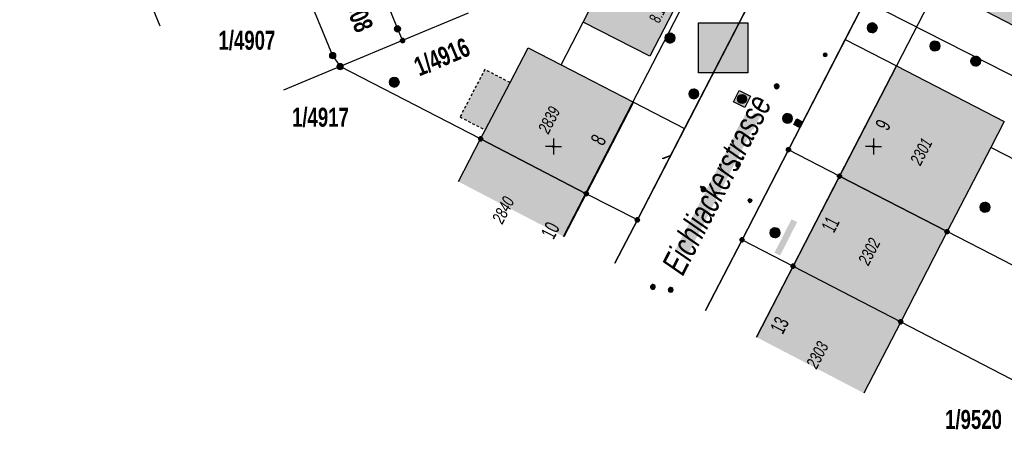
# Model space of a CAD drawing. Header units: metres. Extents: x 2695560 to 2696939, y 1260529 to 1262050.
# Tile 86 of 256: x 2696084 to 2696161, y 1260652 to 1260685. Entities that reach past the tile are written whole.
import ezdxf

# ---------------------------------------------------------------- set-up
doc = ezdxf.new("R2010")
doc.units = ezdxf.units.M
doc.linetypes.add('AUSGEZOGEN', pattern=[0])
doc.linetypes.add('VERDECKT2_S2', pattern=[0.36, 0.2, -0.16])
for name, color, linetype in [('XR$1$AV_Flächen (EO)', 7, 'AUSGEZOGEN'), ('XR$1$AV_Gebäudeflächen (BB)', 7, 'AUSGEZOGEN'), ('XR$1$AV_Gebäudeflächen (EO)', 7, 'AUSGEZOGEN'), ('XR$1$AV_Grenzpunkte', 7, 'AUSGEZOGEN'), ('XR$1$AV_Grundstück-Nr.', 7, 'AUSGEZOGEN'), ('XR$1$AV_Haus-Nr.', 7, 'AUSGEZOGEN'), ('XR$1$AV_Koordinatennetzpunkte', 7, 'AUSGEZOGEN'), ('XR$1$AV_Linien (BB)', 7, 'AUSGEZOGEN'), ('XR$1$AV_Strassennamen', 7, 'AUSGEZOGEN'), ('XR$1$AV_Versicherung-Nr.', 7, 'AUSGEZOGEN'), ('XR$1$AW_LK_Einlaufschacht alt', 24, 'AUSGEZOGEN'), ('XR$1$AW_LK_Schachtdeckel', 24, 'AUSGEZOGEN'), ('XR$1$AW_LK_Zwischenpunkt', 24, 'AUSGEZOGEN'), ('XR$1$EW_LK_Knoten', 1, 'AUSGEZOGEN'), ('XR$1$FM_LK_SW_TRASSEKNOTEN', 94, 'AUSGEZOGEN'), ('XR$1$Liegenschaftsgrenzen', 7, 'AUSGEZOGEN'), ('XR$1$PFAV', 255, 'AUSGEZOGEN'), ('XR$1$PFAW', 255, 'AUSGEZOGEN'), ('XR$1$PFWA', 255, 'AUSGEZOGEN'), ('XR$1$PFWFM', 255, 'AUSGEZOGEN'), ('XR$1$RAEW', 8, 'AUSGEZOGEN'), ('XR$1$RP_Abstandslinie', 7, 'AUSGEZOGEN'), ('XR$1$WA_LK_Absperrarmatur', 171, 'AUSGEZOGEN')]:
    doc.layers.add(name, color=color, linetype=linetype)
doc.styles.add('ARIAL', font='arial.ttf')

# ---------------------------------------------------------------- blocks, each defined once
blk = doc.blocks.new('BAV15')
at = {"layer": 'XR$1$PFAV', "transparency": 33554687}
blk.add_hatch(color=7, dxfattribs=at).paths.add_polyline_path([(0.5, 0), (0.49, 0.1), (0.46, 0.2), (0.41, 0.29), (0.34, 0.36), (0.26, 0.42), (0.17, 0.47), (0.08, 0.49), (-0.03, 0.5), (-0.13, 0.48), (-0.22, 0.45), (-0.31, 0.4), (-0.38, 0.33), (-0.44, 0.24), (-0.48, 0.15), (-0.5, 0.05), (-0.5, -0.05), (-0.48, -0.15), (-0.44, -0.24), (-0.38, -0.33), (-0.31, -0.4), (-0.22, -0.45), (-0.13, -0.48), (-0.03, -0.5), (0.08, -0.49), (0.17, -0.47), (0.26, -0.42), (0.34, -0.36), (0.41, -0.29), (0.46, -0.2), (0.49, -0.1)])
at = {"color": 7, "transparency": 33554687}
for start, end in [(90, 270), (270, 90)]:
    blk.add_arc((0, 0), 0.5, start, end, dxfattribs=at)
at = {"layer": 'XR$1$PFAV', "transparency": 33554687}
blk.add_circle((0, 0), 0.5, dxfattribs=at)
blk = doc.blocks.new('BAV2041')
at = {"color": 7, "transparency": 33554687}
for p, q in [((-0.05, 0), (-0.5, 0)), ((0, 0.5), (0, 0.05)), ((0.05, 0), (0.5, 0)), ((0, -0.05), (0, -0.5))]:
    blk.add_line(p, q, dxfattribs=at)
blk.add_circle((0, 0), 0.05, dxfattribs=at)
for start, end in [(90, 270), (270, 90)]:
    blk.add_arc((0, 0), 0.05, start, end, dxfattribs=at)
blk = doc.blocks.new('BAW2089')
at = {"layer": 'XR$1$PFAW', "transparency": 33554687}
blk.add_hatch(color=7, dxfattribs=at).paths.add_polyline_path([(-0.5, 0.5), (-0.5, -0.5), (0.5, -0.5), (0.5, 0.5)])
at = {"transparency": 33554687}
blk.add_lwpolyline([(-0.5, 0.5), (0.5, 0.5), (0.5, -0.5), (-0.5, -0.5), (-0.5, 0.5)], close=True, dxfattribs=at)
at = {"layer": 'XR$1$PFAW', "transparency": 33554687}
blk.add_lwpolyline([(-0.5, 0.5), (0.5, 0.5), (0.5, -0.5), (-0.5, -0.5), (-0.5, 0.5)], close=True, dxfattribs=at)
blk = doc.blocks.new('BAW2092')
at = {"true_color": 0x000000, "transparency": 33554687}
blk.add_hatch(color=18, dxfattribs=at).paths.add_polyline_path([(-0.03, 0.5), (-0.03, -0.5), (0.03, -0.5), (0.03, 0.5)])
at = {"transparency": 33554687}
blk.add_lwpolyline([(-0.03, 0.5), (0.03, 0.5), (0.03, -0.5), (-0.03, -0.5), (-0.03, 0.5)], close=True, dxfattribs=at)
blk = doc.blocks.new('BAW2082')
at = {"layer": 'XR$1$PFAW', "transparency": 33554687}
blk.add_hatch(color=7, dxfattribs=at).paths.add_polyline_path([(0.51, 0), (0.5, 0.1), (0.47, 0.19), (0.42, 0.28), (0.35, 0.36), (0.27, 0.42), (0.18, 0.47), (0.08, 0.49), (-0.02, 0.5), (-0.12, 0.48), (-0.21, 0.45), (-0.3, 0.39), (-0.37, 0.32), (-0.43, 0.24), (-0.47, 0.15), (-0.49, 0.05), (-0.49, -0.05), (-0.47, -0.15), (-0.43, -0.25), (-0.37, -0.33), (-0.3, -0.4), (-0.21, -0.45), (-0.12, -0.49), (-0.02, -0.5), (0.08, -0.5), (0.18, -0.47), (0.27, -0.43), (0.35, -0.37), (0.42, -0.29), (0.47, -0.2), (0.5, -0.1)])
at = {"transparency": 33554687}
for start, end in [(91.1948, 268.8052), (268.8052, 91.1948)]:
    blk.add_arc((0.01, 0), 0.5, start, end, dxfattribs=at)
at = {"layer": 'XR$1$PFAW', "transparency": 33554687}
blk.add_circle((0.01, 0), 0.5, dxfattribs=at)
blk = doc.blocks.new('BAW2087')
at = {"lineweight": 25, "true_color": 0x000000, "transparency": 33554687}
h = blk.add_hatch(color=18, dxfattribs=at)
h.paths.add_polyline_path([(-0.5, 0.5), (-0.5, -0.5), (0.5, -0.5), (0.5, 0.5)])
h.paths.add_polyline_path([(0.337, -0.069), (0.316, -0.136), (0.282, -0.196), (0.237, -0.249), (0.182, -0.292), (0.119, -0.322), (0.052, -0.34), (-0.017, -0.343), (-0.086, -0.333), (-0.151, -0.309), (-0.21, -0.272), (-0.261, -0.224), (-0.301, -0.167), (-0.328, -0.103), (-0.342, -0.035), (-0.342, 0.035), (-0.328, 0.103), (-0.301, 0.167), (-0.261, 0.224), (-0.21, 0.272), (-0.151, 0.309), (-0.086, 0.333), (-0.017, 0.343), (0.052, 0.34), (0.119, 0.322), (0.182, 0.292), (0.237, 0.249), (0.282, 0.196), (0.316, 0.136), (0.337, 0.069), (0.344, 0)], flags=16)
at = {"layer": 'XR$1$PFAW', "lineweight": 25, "transparency": 33554687}
blk.add_hatch(color=7, dxfattribs=at).paths.add_polyline_path([(0.344, 0), (0.337, 0.069), (0.316, 0.136), (0.282, 0.196), (0.237, 0.249), (0.182, 0.292), (0.119, 0.322), (0.052, 0.34), (-0.017, 0.343), (-0.086, 0.333), (-0.151, 0.309), (-0.21, 0.272), (-0.261, 0.224), (-0.301, 0.167), (-0.328, 0.103), (-0.342, 0.035), (-0.342, -0.035), (-0.328, -0.103), (-0.301, -0.167), (-0.261, -0.224), (-0.21, -0.272), (-0.151, -0.309), (-0.086, -0.333), (-0.017, -0.343), (0.052, -0.34), (0.119, -0.322), (0.182, -0.292), (0.237, -0.249), (0.282, -0.196), (0.316, -0.136), (0.337, -0.069)])
at = {"lineweight": 25, "transparency": 33554687}
for p, q in [((-0.5, 0.5, 0.993), (0.5, 0.5, 0.993)), ((-0.5, -0.5, 0.993), (-0.5, 0.5, 0.993)), ((0.5, 0.5, 0.993), (0.5, -0.5, 0.993)), ((0.5, -0.5, 0.993), (-0.5, -0.5, 0.993))]:
    blk.add_line(p, q, dxfattribs=at)
blk.add_circle((0, 0), 0.344, dxfattribs=at)
at = {"layer": 'XR$1$PFAW', "lineweight": 25, "transparency": 33554687}
blk.add_line((-0.5, 0.5), (0.5, 0.5), dxfattribs=at)
at = {"layer": 'XR$1$PFAW', "color": 31, "lineweight": 25, "transparency": 33554687}
for p, q in [((-0.5, -0.5), (-0.5, 0.5)), ((0.5, 0.5), (0.5, -0.5)), ((0.5, -0.5), (-0.5, -0.5))]:
    blk.add_line(p, q, dxfattribs=at)
at = {"layer": 'XR$1$PFAW', "lineweight": 25, "transparency": 33554687}
blk.add_circle((0, 0), 0.344, dxfattribs=at)
blk = doc.blocks.new('BWA965')
at = {"layer": 'XR$1$PFWA', "transparency": 33554687}
blk.add_hatch(color=7, dxfattribs=at).paths.add_polyline_path([(0, 0.5), (-0.05, 0.5), (-0.1, 0.49), (-0.15, 0.48), (-0.2, 0.46), (-0.24, 0.44), (-0.29, 0.41), (-0.33, 0.38), (-0.36, 0.34), (-0.4, 0.31), (-0.42, 0.26), (-0.45, 0.22), (-0.47, 0.17), (-0.48, 0.13), (-0.49, 0.08), (-0.5, 0.03), (-0.5, -0.03), (-0.49, -0.08), (-0.48, -0.13), (-0.47, -0.17), (-0.45, -0.22), (-0.42, -0.26), (-0.4, -0.31), (-0.36, -0.34), (-0.33, -0.38), (-0.29, -0.41), (-0.24, -0.44), (-0.2, -0.46), (-0.15, -0.48), (-0.1, -0.49), (-0.05, -0.5), (0, -0.5), (0.05, -0.5), (0.1, -0.49), (0.15, -0.48), (0.2, -0.46), (0.24, -0.44), (0.29, -0.41), (0.33, -0.38), (0.36, -0.34), (0.4, -0.31), (0.42, -0.26), (0.45, -0.22), (0.47, -0.17), (0.48, -0.13), (0.49, -0.08), (0.5, -0.03), (0.5, 0.03), (0.49, 0.08), (0.48, 0.13), (0.47, 0.17), (0.45, 0.22), (0.42, 0.26), (0.4, 0.31), (0.36, 0.34), (0.33, 0.38), (0.29, 0.41), (0.24, 0.44), (0.2, 0.46), (0.15, 0.48), (0.1, 0.49), (0.05, 0.5)])
at = {"transparency": 33554687}
blk.add_line((0, 0.5), (0, -0.5), dxfattribs=at)
for start, end in [(90, 270), (270, 90)]:
    blk.add_arc((0, 0), 0.5, start, end, dxfattribs=at)
blk = doc.blocks.new('BEW957')
at = {"layer": 'XR$1$RAEW', "transparency": 33554687}
blk.add_hatch(color=1, dxfattribs=at).paths.add_polyline_path([(-0.5, 0), (-0.5, -0.05), (-0.49, -0.1), (-0.48, -0.15), (-0.46, -0.2), (-0.44, -0.24), (-0.41, -0.29), (-0.38, -0.33), (-0.34, -0.36), (-0.31, -0.4), (-0.26, -0.42), (-0.22, -0.45), (-0.17, -0.47), (-0.13, -0.48), (-0.08, -0.49), (-0.03, -0.5), (0.03, -0.5), (0.08, -0.49), (0.13, -0.48), (0.17, -0.47), (0.22, -0.45), (0.26, -0.42), (0.31, -0.4), (0.34, -0.36), (0.38, -0.33), (0.41, -0.29), (0.44, -0.24), (0.46, -0.2), (0.48, -0.15), (0.49, -0.1), (0.5, -0.05), (0.5, 0), (0.5, 0.05), (0.49, 0.1), (0.48, 0.15), (0.46, 0.2), (0.44, 0.24), (0.41, 0.29), (0.38, 0.33), (0.34, 0.36), (0.31, 0.4), (0.26, 0.42), (0.22, 0.45), (0.17, 0.47), (0.13, 0.48), (0.08, 0.49), (0.03, 0.5), (-0.03, 0.5), (-0.08, 0.49), (-0.13, 0.48), (-0.17, 0.47), (-0.22, 0.45), (-0.26, 0.42), (-0.31, 0.4), (-0.34, 0.36), (-0.38, 0.33), (-0.41, 0.29), (-0.44, 0.24), (-0.46, 0.2), (-0.48, 0.15), (-0.49, 0.1), (-0.5, 0.05)])
at = {"color": 1, "transparency": 33554687}
for start, end in [(90, 180), (180, 270), (0, 90), (270, 0)]:
    blk.add_arc((0, 0), 0.5, start, end, dxfattribs=at)
at = {"layer": 'XR$1$RAEW', "color": 1, "transparency": 33554687}
blk.add_circle((0, 0), 0.5, dxfattribs=at)
blk = doc.blocks.new('BWFM6')
at = {"layer": 'XR$1$PFWFM', "transparency": 33554687}
blk.add_hatch(color=7, dxfattribs=at).paths.add_polyline_path([(0.5, 0), (0.49, 0.1), (0.46, 0.2), (0.41, 0.29), (0.34, 0.36), (0.26, 0.42), (0.17, 0.47), (0.08, 0.49), (-0.03, 0.5), (-0.13, 0.48), (-0.22, 0.45), (-0.31, 0.4), (-0.38, 0.33), (-0.44, 0.24), (-0.48, 0.15), (-0.5, 0.05), (-0.5, -0.05), (-0.48, -0.15), (-0.44, -0.24), (-0.38, -0.33), (-0.31, -0.4), (-0.22, -0.45), (-0.13, -0.48), (-0.03, -0.5), (0.08, -0.49), (0.17, -0.47), (0.26, -0.42), (0.34, -0.36), (0.41, -0.29), (0.46, -0.2), (0.49, -0.1)])
at = {"color": 94, "transparency": 33554687}
for p, q in [((-0.48, 0.1), (0.49, 0.1)), ((-0.4, 0.3), (0.4, 0.3)), ((-0.49, -0.1), (0.49, -0.1)), ((-0.4, -0.3), (0.4, -0.3))]:
    blk.add_line(p, q, dxfattribs=at)
for start, end in [(90, 270), (270, 90)]:
    blk.add_arc((0, 0), 0.5, start, end, dxfattribs=at)
at = {"layer": 'XR$1$PFWFM', "transparency": 33554687}
blk.add_circle((0, 0, 0.99), 0.5, dxfattribs=at)

msp = doc.modelspace()

# ---------------------------------------------------------------- hatches: boundary and pattern name
at = {"transparency": 33554687}
for points in [[(2696137.303, 1260684.488), (2696137.303, 1260680.586), (2696141.144, 1260680.586), (2696141.144, 1260684.488)], [(2696135.536, 1260666.802), (2696136.45, 1260666.332), (2696141.888, 1260676.89), (2696140.974, 1260677.36)], [(2696141.075, 1260676.392), (2696141.581, 1260676.129), (2696142.131, 1260677.188), (2696141.625, 1260677.451)], [(2696140.048, 1260675.656), (2696140.552, 1260675.399), (2696141.09, 1260676.454), (2696140.586, 1260676.711)], [(2696143.233, 1260666.504), (2696143.67, 1260666.282), (2696144.999, 1260668.903), (2696144.563, 1260669.124)]]:
    msp.add_hatch(color=7, dxfattribs=at).paths.add_polyline_path(points)
at = {"layer": 'XR$1$AV_Gebäudeflächen (BB)', "true_color": 0xd2d2d2, "transparency": 33554687}
for points in [[(2696155.981, 1260687.35), (2696164.205, 1260683.081), (2696167.536, 1260689.543), (2696167.89, 1260690.23), (2696159.67, 1260694.49)], [(2696136.378, 1260687.484), (2696131.262, 1260690.109), (2696131.127, 1260690.065), (2696128.293, 1260684.54), (2696133.498, 1260681.87)], [(2696126.579, 1260681.199), (2696123.991, 1260682.535), (2696122.573, 1260679.812), (2696120.637, 1260676.096), (2696120.28, 1260675.41), (2696128.53, 1260671.12), (2696132.216, 1260678.289)], [(2696148.31, 1260672.49), (2696156.71, 1260668.15), (2696160.127, 1260674.74), (2696161.174, 1260676.76), (2696152.769, 1260681.11)], [(2696118.539, 1260672.068), (2696126.786, 1260667.758), (2696128.53, 1260671.12), (2696120.28, 1260675.41)], [(2696148.31, 1260672.49), (2696144.68, 1260665.45), (2696153.09, 1260661.1), (2696156.71, 1260668.15)], [(2696141.822, 1260659.902), (2696150.207, 1260655.52), (2696153.09, 1260661.1), (2696144.68, 1260665.45)]]:
    msp.add_hatch(color=254, dxfattribs=at).paths.add_polyline_path(points)
at = {"layer": 'XR$1$AV_Gebäudeflächen (EO)', "true_color": 0xebebeb, "transparency": 33554687}
msp.add_hatch(color=7, dxfattribs=at).paths.add_polyline_path([(2696120.637, 1260676.096), (2696122.573, 1260679.812), (2696120.604, 1260680.838), (2696118.668, 1260677.122)])

# ---------------------------------------------------------------- linework, layer by layer
at = {"color": 24, "lineweight": -3, "transparency": 33554687}
msp.add_lwpolyline([(2696137.303, 1260684.488), (2696141.144, 1260684.488), (2696141.144, 1260680.586), (2696137.303, 1260680.586), (2696137.303, 1260684.488)], close=True, dxfattribs=at)
at = {"layer": 'XR$1$AV_Flächen (EO)', "color": 7, "linetype": 'AUSGEZOGEN', "transparency": 33554687}
msp.add_line((2696120.637, 1260676.096), (2696122.573, 1260679.812), dxfattribs=at)
at = {"layer": 'XR$1$AV_Flächen (EO)', "color": 7, "linetype": 'VERDECKT2_S2', "transparency": 33554687}
msp.add_lwpolyline([(2696122.573, 1260679.812), (2696120.604, 1260680.838), (2696118.668, 1260677.122), (2696120.637, 1260676.096)], dxfattribs=at)
at = {"layer": 'XR$1$AV_Linien (BB)', "color": 7, "linetype": 'AUSGEZOGEN', "transparency": 33554687}
for p, q in [((2696126.579, 1260681.199), (2696128.293, 1260684.54)), ((2696148.761, 1260683.184), (2696152.769, 1260681.11)), ((2696126.579, 1260681.199), (2696132.216, 1260678.289)), ((2696148.31, 1260672.49), (2696152.769, 1260681.11)), ((2696132.216, 1260678.289), (2696128.53, 1260671.12)), ((2696132.216, 1260678.289), (2696136.205, 1260676.23)), ((2696118.539, 1260672.068), (2696120.28, 1260675.41)), ((2696120.28, 1260675.41), (2696128.53, 1260671.12)), ((2696160.127, 1260674.74), (2696156.71, 1260668.15)), ((2696144.68, 1260665.45), (2696148.31, 1260672.49)), ((2696148.31, 1260672.49), (2696156.71, 1260668.15)), ((2696128.53, 1260671.12), (2696126.786, 1260667.758)), ((2696156.71, 1260668.15), (2696153.09, 1260661.1)), ((2696141.822, 1260659.902), (2696144.68, 1260665.45)), ((2696144.68, 1260665.45), (2696153.09, 1260661.1)), ((2696153.09, 1260661.1), (2696150.207, 1260655.52))]:
    msp.add_line(p, q, dxfattribs=at)
for points in [[(2696136.205, 1260676.23), (2696143.25, 1260689.92), (2696144.25, 1260691.89)], [(2696128.293, 1260684.54), (2696131.127, 1260690.065), (2696131.262, 1260690.109), (2696136.378, 1260687.484)], [(2696148.761, 1260683.184), (2696150.32, 1260686.21), (2696151.977, 1260689.428)], [(2696167.536, 1260689.543), (2696164.205, 1260683.081), (2696155.981, 1260687.35)], [(2696136.378, 1260687.484), (2696133.498, 1260681.87), (2696128.293, 1260684.54)], [(2696120.28, 1260675.41), (2696120.637, 1260676.096), (2696122.573, 1260679.812), (2696123.991, 1260682.535), (2696126.579, 1260681.199)], [(2696137.847, 1260661.979), (2696140.7, 1260667.51), (2696144.32, 1260674.56), (2696148.761, 1260683.184)], [(2696152.769, 1260681.11), (2696161.174, 1260676.76), (2696160.127, 1260674.74)], [(2696130.768, 1260665.678), (2696132.52, 1260669.07), (2696136.205, 1260676.23)], [(2696165.004, 1260672.247), (2696163.232, 1260673.13), (2696160.127, 1260674.74)]]:
    msp.add_lwpolyline(points, dxfattribs=at)
at = {"layer": 'XR$1$Liegenschaftsgrenzen', "color": 7, "linetype": 'AUSGEZOGEN', "transparency": 33554687}
for p, q in [((2696090.12, 1260696.78), (2696095.208, 1260684.26)), ((2696150.32, 1260686.21), (2696144.32, 1260674.56)), ((2696119.3, 1260685.24), (2696114.18, 1260683.1)), ((2696114.18, 1260683.1), (2696109.3, 1260681.06)), ((2696109.3, 1260681.06), (2696104.871, 1260679.21)), ((2696144.32, 1260674.56), (2696140.7, 1260667.51)), ((2696132.52, 1260669.07), (2696130.768, 1260665.678)), ((2696140.7, 1260667.51), (2696137.847, 1260661.979))]:
    msp.add_line(p, q, dxfattribs=at)
for points in [[(2696105.92, 1260703.24), (2696107.63, 1260699.13), (2696110.79, 1260691.44), (2696113.79, 1260684.02), (2696114.18, 1260683.1)], [(2696100.8, 1260701.13), (2696102.48, 1260697.02), (2696105.66, 1260689.33), (2696108.72, 1260681.92), (2696109.3, 1260681.06)], [(2696144.25, 1260691.89), (2696143.25, 1260689.92), (2696132.52, 1260669.07)], [(2696150.32, 1260686.21), (2696167.67, 1260677.38), (2696171.26, 1260675.54), (2696180.184, 1260670.958)], [(2696132.52, 1260669.07), (2696128.53, 1260671.12), (2696120.28, 1260675.41), (2696109.3, 1260681.06)], [(2696173.969, 1260659.259), (2696156.71, 1260668.15), (2696148.31, 1260672.49), (2696144.32, 1260674.56)], [(2696140.7, 1260667.51), (2696144.68, 1260665.45), (2696153.09, 1260661.1), (2696170.231, 1260652.217)]]:
    msp.add_lwpolyline(points, dxfattribs=at)
at = {"layer": 'XR$1$RP_Abstandslinie', "color": 7, "linetype": 'AUSGEZOGEN', "transparency": 33554687}
for points in [[(2696226.25, 1260748.88), (2696214.49, 1260756.66), (2696178.89, 1260731.83), (2696141.823, 1260659.901)], [(2696126.756, 1260667.774), (2696150.19, 1260713.25), (2696147.42, 1260716.13), (2696128.12, 1260707.51), (2696088.87, 1260691.53), (2696084.273, 1260689.974)]]:
    msp.add_lwpolyline(points, dxfattribs=at)

# ---------------------------------------------------------------- block references
at = {"layer": 'XR$1$AV_Grenzpunkte', "color": 7, "linetype": 'AUSGEZOGEN', "lineweight": -3, "transparency": 33554687}
for p, xscale, yscale in [((2696113.79, 1260684.02), 0.4549999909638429, 0.4549999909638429), ((2696114.18, 1260683.1), 0.3249999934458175, 0.3249999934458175), ((2696108.72, 1260681.92), 0.4549999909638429, 0.4549999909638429), ((2696109.3, 1260681.06), 0.4549999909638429, 0.4549999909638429), ((2696120.28, 1260675.41), 0.3249999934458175, 0.3249999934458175), ((2696144.32, 1260674.56), 0.3249999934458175, 0.3249999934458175), ((2696148.31, 1260672.49), 0.3249999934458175, 0.3249999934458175), ((2696128.53, 1260671.12), 0.3249999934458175, 0.3249999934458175), ((2696132.52, 1260669.07), 0.3249999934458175, 0.3249999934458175), ((2696156.71, 1260668.15), 0.3249999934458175, 0.3249999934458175), ((2696140.7, 1260667.51), 0.3249999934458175, 0.3249999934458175), ((2696144.68, 1260665.45), 0.3249999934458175, 0.3249999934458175), ((2696153.09, 1260661.1), 0.3249999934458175, 0.3249999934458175)]:
    msp.add_blockref('BAV15', p, dxfattribs=dict(at, xscale=xscale, yscale=yscale))
at = {"layer": 'XR$1$AV_Koordinatennetzpunkte', "color": 7, "linetype": 'AUSGEZOGEN', "lineweight": -3, "transparency": 33554687, "xscale": 1.25, "yscale": 1.25}
for p in [(2696125.97, 1260674.81), (2696150.97, 1260674.81)]:
    msp.add_blockref('BAV2041', p, dxfattribs=at)
at = {"layer": 'XR$1$AW_LK_Einlaufschacht alt', "color": 24, "linetype": 'AUSGEZOGEN', "lineweight": -3, "transparency": 33554687, "xscale": 0.5000000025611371, "yscale": 0.5000000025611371, "rotation": 62.750350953}
msp.add_blockref('BAW2089', (2696145.074, 1260676.63), dxfattribs=at)
at = {"layer": 'XR$1$AW_LK_Schachtdeckel', "color": 24, "linetype": 'AUSGEZOGEN', "lineweight": -3, "transparency": 33554687, "xscale": 0.7499999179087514, "yscale": 0.7499999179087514}
for p in [(2696150.858, 1260684.098), (2696155.766, 1260682.673), (2696158.944, 1260681.486), (2696136.923, 1260678.928), (2696159.67, 1260670.057), (2696143.267, 1260668.069)]:
    msp.add_blockref('BAW2082', p, dxfattribs=at)
at = {"layer": 'XR$1$AW_LK_Schachtdeckel', "color": 24, "linetype": 'AUSGEZOGEN', "lineweight": -3, "transparency": 33554687, "xscale": 0.7499999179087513}
for p, yscale, rotation in [((2696135.077, 1260683.304), 0.7499999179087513, 200.1579437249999), ((2696144.255, 1260677.005), 0.7499999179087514, 156.877487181)]:
    msp.add_blockref('BAW2082', p, dxfattribs=dict(at, yscale=yscale, rotation=rotation))
at = {"layer": 'XR$1$AW_LK_Schachtdeckel', "color": 24, "linetype": 'AUSGEZOGEN', "lineweight": -3, "transparency": 33554687, "rotation": 62.65257263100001}
msp.add_blockref('BAW2087', (2696140.697, 1260678.524), dxfattribs=at)
at = {"layer": 'XR$1$AW_LK_Zwischenpunkt', "color": 24, "linetype": 'AUSGEZOGEN', "lineweight": -3, "transparency": 33554687, "xscale": 0.6249999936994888, "yscale": 0.6249999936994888, "rotation": 290.980070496}
msp.add_blockref('BAW2092', (2696134.808, 1260673.983), dxfattribs=at)
at = {"layer": 'XR$1$EW_LK_Knoten', "color": 1, "linetype": 'AUSGEZOGEN', "lineweight": -3, "transparency": 33554687, "xscale": 0.2749999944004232, "yscale": 0.2749999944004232}
for p in [(2696147.196, 1260681.985), (2696141.317, 1260670.575)]:
    msp.add_blockref('BEW957', p, dxfattribs=at)
at = {"layer": 'XR$1$FM_LK_SW_TRASSEKNOTEN', "color": 94, "linetype": 'AUSGEZOGEN', "lineweight": -3, "transparency": 33554687, "xscale": 0.7499999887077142, "yscale": 0.7499999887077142}
msp.add_blockref('BWFM6', (2696113.53, 1260679.84), dxfattribs=at)
at = {"layer": 'XR$1$WA_LK_Absperrarmatur', "color": 171, "linetype": 'AUSGEZOGEN', "lineweight": -3, "transparency": 33554687}
for p, xscale, yscale, rotation in [((2696143.4, 1260679.518), 0.3749999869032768, 0.3749999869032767, 331.621826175), ((2696140.392, 1260673.398), 0.3749999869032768, 0.3749999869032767, 331.927490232), ((2696137.685, 1260671.468), 0.3749999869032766, 0.3749999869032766, 152.840820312), ((2696133.732, 1260663.826), 0.3749999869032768, 0.3749999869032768, 152.362060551), ((2696135.127, 1260663.6), 0.3749999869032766, 0.3749999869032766, 333.720214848)]:
    msp.add_blockref('BWA965', p, dxfattribs=dict(at, xscale=xscale, yscale=yscale, rotation=rotation))

# ---------------------------------------------------------------- texts
at = {"layer": 'XR$1$AV_Grundstück-Nr.', "color": 7, "transparency": 33554687, "char_height": 1.48491, "attachment_point": 5, "style": 'ARIAL'}
for s, insert, width, rotation in [('\\A1;{\\fArial|i0|b1;\\H1.484908;\\W0.700000;\\C7;1/4908}\\P', (2696110.392, 1260685.942), 4.98214, 292.2768), ('\\A1;{\\fArial|i0|b1;\\H1.484908;\\W0.700000;\\C7;1/4916}\\P', (2696117.258, 1260681.807), 4.97324, 22.6926)]:
    msp.add_mtext(s, dxfattribs=dict(at, insert=insert, width=width, rotation=rotation))
for s, insert, width in [('\\A1;{\\fArial|i0|b1;\\H1.484908;\\W0.700000;\\C7;1/4907}\\P', (2696102.02, 1260683.099), 4.98214), ('\\A1;{\\fArial|i0|b1;\\H1.484908;\\W0.700000;\\C7;1/4917}\\P', (2696107.766, 1260677.081), 4.97324), ('\\A1;{\\fArial|i0|b1;\\H1.484908;\\W0.700000;\\C7;1/9520}\\P', (2696158.777, 1260653.438), 4.98214)]:
    msp.add_mtext(s, dxfattribs=dict(at, insert=insert, width=width))
at = {"layer": 'XR$1$AV_Haus-Nr.', "color": 7, "transparency": 33554687, "style": 'ARIAL'}
for s, insert, char_height, width, attachment_point, rotation in [('\\W0.64;8.1', (2696134.493, 1260684.905), 0.9297, 1.5135, 8, 62.8425), ('\\W0.68;9', (2696151.191, 1260676.775), 1.1621, 1.02516, 2, 62.6472), ('\\W0.68;8', (2696130.005, 1260675.064), 1.1621, 1.02516, 8, 62.7894), ('\\W0.64;10', (2696126.248, 1260667.969), 1.1621, 1.59081, 8, 62.586), ('\\W0.58;11', (2696147.085, 1260668.985), 1.1621, 1.50373, 2, 62.7237), ('\\W0.64;13', (2696143.108, 1260661.1), 1.1621, 1.59081, 2, 62.7426)]:
    msp.add_mtext(s, dxfattribs=dict(at, insert=insert, char_height=char_height, width=width, attachment_point=attachment_point, rotation=rotation))
at = {"layer": 'XR$1$AV_Strassennamen', "color": 7, "transparency": 33554687, "insert": (2696138.721, 1260671.842), "char_height": 1.93684, "width": 16.02417, "attachment_point": 5, "rotation": 62.7507, "style": 'ARIAL'}
msp.add_mtext('\\A1;{\\fArial|i1|b0;\\H1.936838;\\W0.700000;\\C7;Eichliackerstrasse}\\P', dxfattribs=at)
at = {"layer": 'XR$1$AV_Versicherung-Nr.', "color": 7, "transparency": 33554687, "char_height": 0.96842, "attachment_point": 5, "style": 'ARIAL'}
for s, insert, width, rotation in [('\\A1;{\\fArial|i1|b0;\\H0.968418;\\W0.700000;\\C7;2839}\\P', (2696125.631, 1260676.889), 2.46457, 62.7894), ('\\A1;{\\fArial|i1|b0;\\H0.968418;\\W0.700000;\\C7;2301}\\P', (2696154.698, 1260674.419), 2.45636, 62.595), ('\\A1;{\\fArial|i1|b0;\\H0.968418;\\W0.700000;\\C7;2840}\\P', (2696122.042, 1260669.842), 2.46457, 62.586), ('\\A1;{\\fArial|i1|b0;\\H0.968418;\\W0.700000;\\C7;2302}\\P', (2696150.634, 1260666.593), 2.46457, 62.82), ('\\A1;{\\fArial|i1|b0;\\H0.968418;\\W0.700000;\\C7;2303}\\P', (2696146.584, 1260658.507), 2.46457, 62.6751)]:
    msp.add_mtext(s, dxfattribs=dict(at, insert=insert, width=width, rotation=rotation))

doc.saveas('drawing.dxf')
